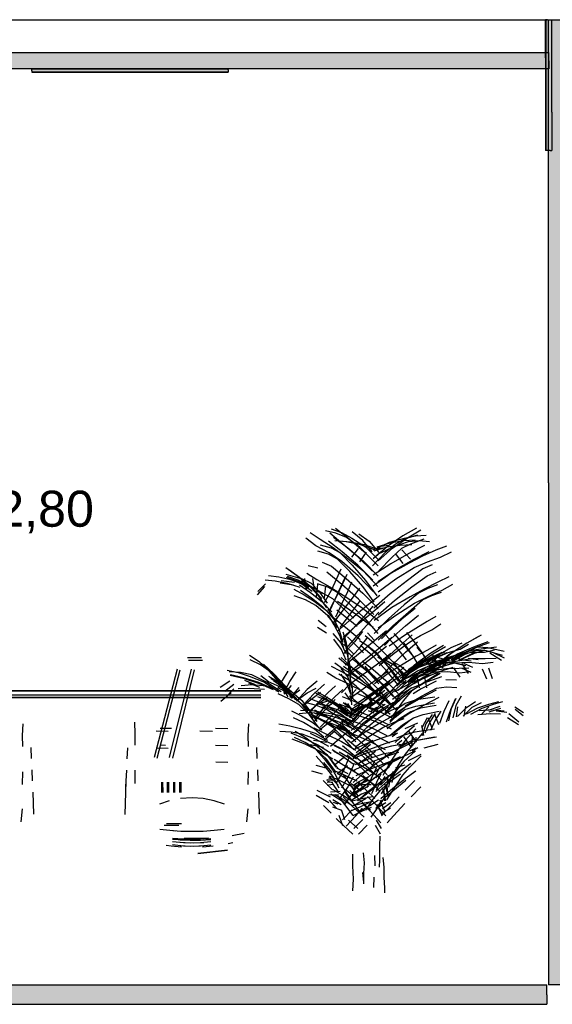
# Model space of a CAD drawing. Header units: millimetres. Extents: x -8297 to 34045, y -61360 to 6071.
# Tile 65 of 68: x 12962 to 14592, y -11360 to -8350. Entities that reach past the tile are written whole.
import ezdxf

# ---------------------------------------------------------------- set-up
doc = ezdxf.new("R2010")
doc.units = ezdxf.units.MM
for name, color, linetype in [('S-QUOTE', 40, 'Continuous'), ('S-TAGLIO-CS', 9, 'Continuous'), ('S-TAGLIO-MURO', 7, 'Continuous'), ('S-TAGLIO-PAV', 33, 'Continuous'), ('S-TAGLIO-SOFF', 8, 'Continuous'), ('S-VISTA', 8, 'Continuous'), ('S-VISTA-ARREDI', 9, 'Continuous')]:
    doc.layers.add(name, color=color, linetype=linetype)
doc.styles.add('VISIO', font='arial.ttf')

msp = doc.modelspace()

# ---------------------------------------------------------------- hatches: boundary and pattern name
at = {"layer": 'S-TAGLIO-CS'}
for points in [[(14570, -8500), (14580, -8500), (14580, -8476), (14580, -8450), (14570, -8450), (14570, -8350), (14576, -8350), (14590, -8350), (14590, -8634), (14590, -8750), (14586, -8750), (14570, -8750), (14570, -8500)], [(14570, -8500), (13600, -8500), (13400, -8500), (13000, -8500), (12246, -8500), (12126, -8500), (12078, -8500), (12008, -8500), (11700, -8500), (11592, -8500), (11500, -8500), (11286, -8500), (11214, -8500), (11100, -8500), (11036, -8500), (10028, -8500), (9986, -8500), (9824, -8500), (9824, -8466), (9824, -8450), (9986, -8450), (10028, -8450), (11036, -8450), (11214, -8450), (11286, -8450), (11592, -8450), (12008, -8450), (12078, -8450), (12126, -8450), (12246, -8450), (14570, -8450), (14570, -8466), (14570, -8500)], [(13400, -8500), (13600, -8500), (13600, -8504), (13600, -8510), (13200, -8510), (13000, -8510), (13000, -8506), (13000, -8500), (13400, -8500)]]:
    msp.add_hatch(color=9, dxfattribs=at).paths.add_polyline_path(points)
at = {"layer": 'S-TAGLIO-MURO'}
msp.add_hatch(color=7, dxfattribs=at).paths.add_polyline_path([(14796, -11300), (14580, -11300), (14580, -9766), (14580, -8350), (14796, -8350), (14800, -8350), (14828, -8350), (14864, -8350), (14866, -8350), (14928, -8350), (14964, -8350), (14964, -10194), (14964, -11300), (14928, -11300), (14864, -11300), (14796, -11300)])
at = {"layer": 'S-TAGLIO-PAV'}
msp.add_hatch(color=33, dxfattribs=at).paths.add_polyline_path([(9830, -11300), (9900, -11300), (10060, -11300), (10108, -11300), (11214, -11300), (11294, -11300), (11600, -11300), (12012, -11300), (12086, -11300), (12138, -11300), (12256, -11300), (12280, -11300), (12376, -11300), (14576, -11300), (14576, -11332), (14576, -11360), (12506, -11360), (12376, -11360), (12280, -11360), (12256, -11360), (12138, -11360), (12086, -11360), (12012, -11360), (11600, -11360), (11294, -11360), (11214, -11360), (11044, -11360), (10034, -11360), (9990, -11360), (9830, -11360), (9830, -11318), (9830, -11300)])

# ---------------------------------------------------------------- linework, layer by layer
at = {"layer": 'S-TAGLIO-CS'}
for p, q in [((14576.7, -8350), (14570.9, -8350)), ((14570.9, -8466.9), (14570.9, -8350)), ((14576.7, -8350), (14590.9, -8350)), ((14590.9, -8633.1), (14590.9, -8350)), ((12246.7, -8450), (14580.8, -8450)), ((14580.8, -8476), (14580.8, -8450)), ((14570.9, -8466.9), (14570.9, -8750)), ((14580.8, -8476), (14580.8, -8500)), ((14580.8, -8500), (12246.7, -8500)), ((13399.6, -8500), (13000, -8500)), ((13000, -8506.7), (13000, -8500)), ((13000, -8506.7), (13000, -8510)), ((13200.4, -8510), (13000, -8510)), ((13200.4, -8510), (13600, -8510)), ((13399.6, -8500), (13600, -8500)), ((13600, -8503.3), (13600, -8500)), ((13600, -8503.3), (13600, -8510)), ((14590.9, -8633.1), (14590.9, -8750)), ((14585, -8750), (14570.9, -8750)), ((14585, -8750), (14590.9, -8750))]:
    msp.add_line(p, q, dxfattribs=at)
at = {"layer": 'S-TAGLIO-MURO'}
for p, q in [((14579.8, -8350), (14796.6, -8350)), ((14579.8, -9766), (14579.8, -8350)), ((14579.8, -9766), (14579.8, -11300)), ((14796.6, -11300), (14579.8, -11300))]:
    msp.add_line(p, q, dxfattribs=at)
at = {"layer": 'S-TAGLIO-PAV'}
for p, q in [((12375.5, -11300), (14575, -11300)), ((14575, -11331.2), (14575, -11300)), ((14575, -11331.2), (14575, -11360)), ((12505.5, -11360), (14575, -11360))]:
    msp.add_line(p, q, dxfattribs=at)
at = {"layer": 'S-TAGLIO-SOFF'}
msp.add_line((12375.5, -8350), (14575, -8350), dxfattribs=at)
at = {"layer": 'S-VISTA'}
for p, q in [((14573, -8750), (14573, -8350)), ((13000, -8500), (13600, -8500)), ((13600, -8500), (13000, -8500)), ((13000, -8500), (13600, -8500)), ((13600, -8500), (13000, -8500)), ((13600, -8500), (13000, -8500)), ((13000, -8510), (13600, -8510)), ((13600, -8510), (13000, -8510)), ((13000, -8510), (13600, -8510)), ((13600, -8510), (13000, -8510)), ((13600, -8510), (13000, -8510))]:
    msp.add_line(p, q, dxfattribs=at)
at = {"layer": 'S-VISTA-ARREDI'}
for p, q in [((13851, -9918), (13882, -9938)), ((13930, -9920), (13898, -9913)), ((13951, -9953), (13911, -9920)), ((13915, -9906), (13947, -9918)), ((13923, -9932), (13966, -9965)), ((13929, -9904), (13969, -9936)), ((13962, -9933), (13930, -9920)), ((13947, -9918), (13979, -9935)), ((14003, -9963), (13962, -9933)), ((14012, -9942), (13980, -9916)), ((14000, -9922), (14032, -9944)), ((14135, -9928), (14088, -9960)), ((14176, -9904), (14135, -9928)), ((14180, -9926), (14139, -9938)), ((14173, -9929), (14139, -9936)), ((14149, -9934), (14190, -9910)), ((14206, -9927), (14173, -9929)), ((13868, -9958), (13838, -9935)), ((13909, -9980), (13868, -9958)), ((13882, -9938), (13922, -9964)), ((13882, -9955), (13915, -9965)), ((13949, -9977), (13907, -9944)), ((13961, -9946), (13927, -9943)), ((13941, -9943), (13975, -9946)), ((13997, -9992), (13951, -9953)), ((14002, -9954), (13961, -9946)), ((13969, -9936), (14015, -9976)), ((13975, -9946), (14016, -9954)), ((13979, -9935), (14020, -9961)), ((14043, -9969), (14002, -9954)), ((14042, -10002), (14003, -9963)), ((14041, -9977), (14012, -9942)), ((14016, -9954), (14057, -9969)), ((14020, -9961), (14059, -10000)), ((14032, -9944), (14061, -9979)), ((14093, -9948), (14044, -9972)), ((14088, -9960), (14044, -9998)), ((14086, -9963), (14046, -9975)), ((14056, -9961), (14096, -9949)), ((14056, -9985), (14105, -9961)), ((14060, -9960), (14091, -9956)), ((14112, -9953), (14081, -9979)), ((14126, -9957), (14086, -9963)), ((14139, -9936), (14093, -9948)), ((14096, -9949), (14137, -9942)), ((14103, -9966), (14149, -9934)), ((14105, -9961), (14152, -9945)), ((14139, -9938), (14112, -9953)), ((14162, -9955), (14126, -9957)), ((14132, -9966), (14159, -9952)), ((14137, -9942), (14172, -9940)), ((14152, -9945), (14185, -9942)), ((14201, -9957), (14153, -9982)), ((14159, -9952), (14200, -9937)), ((14185, -9942), (14216, -9945)), ((14268, -9959), (14236, -9972)), ((13907, -9984), (13875, -9975)), ((13935, -9999), (13907, -9984)), ((13948, -10006), (13909, -9980)), ((13915, -9965), (13942, -9979)), ((13922, -9964), (13961, -9993)), ((13942, -9979), (13980, -10018)), ((13997, -10018), (13949, -9977)), ((13961, -9993), (14012, -10034)), ((13966, -9965), (14014, -10005)), ((13998, -9967), (13978, -9993)), ((14042, -10036), (13997, -9992)), ((14003, -10007), (14023, -9978)), ((14015, -9976), (14059, -10020)), ((14071, -9966), (14040, -9970)), ((14081, -9979), (14042, -10020)), ((14059, -10004), (14103, -9966)), ((14153, -9982), (14098, -10013)), ((14101, -9994), (14132, -9966)), ((14136, -10012), (14112, -9982)), ((14132, -9971), (14158, -9999)), ((14195, -9990), (14154, -10011)), ((14167, -10000), (14215, -9976)), ((14236, -9972), (14195, -9990)), ((14210, -10007), (14250, -9993)), ((14250, -9993), (14283, -9977)), ((13875, -10027), (13845, -10020)), ((13888, -10008), (13916, -10021)), ((13916, -10021), (13961, -10058)), ((13972, -10037), (13935, -9999)), ((13998, -10050), (13948, -10006)), ((13980, -10018), (14020, -10064)), ((14043, -10063), (13997, -10018)), ((14014, -10005), (14059, -10051)), ((14098, -10013), (14044, -10048)), ((14061, -10035), (14101, -9994)), ((14154, -10011), (14099, -10042)), ((14113, -10031), (14167, -10000)), ((14169, -10025), (14210, -10007)), ((14224, -10017), (14196, -10029)), ((13755, -10054), (13724, -10050)), ((13777, -10025), (13809, -10048)), ((13777, -10045), (13827, -10059)), ((13781, -10051), (13816, -10063)), ((13819, -10055), (13786, -10032)), ((13809, -10048), (13845, -10077)), ((13841, -10042), (13872, -10061)), ((13948, -10077), (13902, -10039)), ((13945, -10030), (13932, -10059)), ((13951, -10074), (13964, -10045)), ((14012, -10083), (13972, -10037)), ((14045, -10099), (13998, -10050)), ((14012, -10034), (14058, -10083)), ((14099, -10042), (14044, -10082)), ((14058, -10067), (14113, -10031)), ((14113, -10059), (14169, -10025)), ((14196, -10029), (14149, -10064)), ((14162, -10084), (14209, -10050)), ((14209, -10050), (14237, -10038)), ((14275, -10053), (14242, -10070)), ((13690, -10108), (13712, -10083)), ((13715, -10075), (13691, -10098)), ((13713, -10062), (13744, -10065)), ((13744, -10065), (13781, -10073)), ((13792, -10062), (13755, -10054)), ((13759, -10072), (13799, -10078)), ((13803, -10071), (13762, -10065)), ((13827, -10072), (13779, -10055)), ((13781, -10073), (13820, -10085)), ((13826, -10076), (13791, -10061)), ((13831, -10074), (13792, -10062)), ((13816, -10063), (13847, -10085)), ((13854, -10085), (13819, -10055)), ((13819, -10078), (13852, -10101)), ((13856, -10085), (13825, -10065)), ((13857, -10098), (13826, -10076)), ((13827, -10059), (13854, -10073)), ((13855, -10085), (13827, -10072)), ((13834, -10058), (13839, -10092)), ((13845, -10077), (13878, -10112)), ((13854, -10073), (13878, -10097)), ((13864, -10092), (13859, -10058)), ((13874, -10077), (13870, -10114)), ((13872, -10061), (13911, -10084)), ((13873, -10074), (13904, -10084)), ((13895, -10117), (13899, -10081)), ((13932, -10059), (13915, -10095)), ((13934, -10110), (13951, -10074)), ((13957, -10056), (13944, -10085)), ((13999, -10121), (13948, -10077)), ((13961, -10058), (14012, -10103)), ((13966, -10098), (13979, -10068)), ((14047, -10131), (14012, -10083)), ((14020, -10064), (14055, -10111)), ((14059, -10099), (14113, -10059)), ((14149, -10064), (14096, -10105)), ((14242, -10070), (14200, -10091)), ((14241, -10078), (14211, -10089)), ((14255, -10094), (14288, -10076)), ((13801, -10091), (13833, -10108)), ((13837, -10124), (13802, -10111)), ((13855, -10118), (13822, -10095)), ((13833, -10108), (13863, -10128)), ((13852, -10101), (13887, -10129)), ((13887, -10119), (13854, -10085)), ((13878, -10112), (13855, -10085)), ((13895, -10106), (13856, -10085)), ((13893, -10105), (13862, -10095)), ((13878, -10097), (13903, -10134)), ((13902, -10148), (13878, -10112)), ((13920, -10120), (13893, -10105)), ((13915, -10095), (13894, -10133)), ((13904, -10084), (13932, -10099)), ((13911, -10084), (13952, -10109)), ((13913, -10149), (13934, -10110)), ((13944, -10085), (13927, -10122)), ((13932, -10099), (13973, -10137)), ((13949, -10134), (13966, -10098)), ((13952, -10109), (14006, -10145)), ((14002, -10088), (13983, -10114)), ((14012, -10103), (14059, -10150)), ((14064, -10110), (14025, -10142)), ((14096, -10105), (14046, -10149)), ((14109, -10126), (14162, -10084)), ((14183, -10103), (14139, -10139)), ((14200, -10091), (14157, -10114)), ((14170, -10134), (14212, -10113)), ((14211, -10089), (14183, -10103)), ((14195, -10124), (14223, -10110)), ((14212, -10113), (14255, -10094)), ((14223, -10110), (14253, -10100)), ((13868, -10141), (13837, -10124)), ((13890, -10146), (13855, -10118)), ((13863, -10128), (13901, -10156)), ((13905, -10172), (13868, -10141)), ((13887, -10129), (13917, -10160)), ((13927, -10122), (13908, -10163)), ((13961, -10158), (13920, -10120)), ((13930, -10175), (13949, -10134)), ((13990, -10167), (13935, -10129)), ((13983, -10114), (13955, -10150)), ((13973, -10137), (14018, -10181)), ((13975, -10166), (14004, -10127)), ((14025, -10142), (13980, -10180)), ((14046, -10168), (13999, -10121)), ((14043, -10143), (14015, -10175)), ((14042, -10161), (14080, -10129)), ((14059, -10169), (14109, -10126)), ((14139, -10139), (14091, -10182)), ((14157, -10114), (14101, -10147)), ((14113, -10170), (14170, -10134)), ((14152, -10161), (14195, -10124)), ((13920, -10178), (13890, -10146)), ((13901, -10156), (13931, -10192)), ((13905, -10151), (13923, -10181)), ((13935, -10208), (13905, -10172)), ((13925, -10200), (13907, -10170)), ((13955, -10150), (13923, -10193)), ((13933, -10154), (13973, -10186)), ((13943, -10208), (13975, -10166)), ((13983.5, -10180), (13961, -10158)), ((14044, -10208), (13990, -10167)), ((13997, -10198), (14042, -10161)), ((14006, -10145), (14060, -10187)), ((14032, -10193), (14061, -10161)), ((14101, -10147), (14047, -10187)), ((14059, -10209), (14113, -10170)), ((14104, -10203), (14152, -10161)), ((14172, -10150), (14133, -10182)), ((14143, -10203), (14183, -10170)), ((13876, -10186), (13900, -10205)), ((13959, -10208), (13919, -10177)), ((13923, -10181), (13940, -10216)), ((13943, -10235), (13925, -10200)), ((13980, -10180), (13935, -10219)), ((13952, -10238), (13997, -10198)), ((13973, -10186), (13995, -10204.5)), ((14015, -10175), (13980, -10214)), ((13998, -10231), (14032, -10193)), ((14018, -10181), (14058, -10226)), ((14091, -10182), (14047, -10226)), ((14059, -10247), (14104, -10203)), ((14133, -10182), (14089, -10222)), ((14099, -10242), (14143, -10203)), ((14209, -10190), (14174, -10211)), ((14236, -10174), (14209, -10190)), ((14223, -10215), (14251, -10197)), ((13901, -10225), (13874, -10208)), ((13920, -10226), (13945, -10255)), ((13940, -10216), (13951, -10253)), ((13980, -10214), (13943, -10254)), ((13951, -10221), (13960, -10251)), ((14004, -10246), (13959, -10208)), ((13961, -10272), (13998, -10231)), ((14011, -10220), (13987, -10252)), ((14019, -10233), (14045, -10254)), ((14047, -10247), (14026.5, -10224.5)), ((14085, -10218), (14048, -10249)), ((14089, -10222), (14069, -10243)), ((14113, -10265), (14083, -10232)), ((14140, -10233), (14093, -10265)), ((14107, -10226), (14137, -10260)), ((14163, -10230), (14126, -10263)), ((14174, -10211), (14140, -10233)), ((14146, -10223), (14166, -10248)), ((14155, -10253), (14189, -10233)), ((14189, -10233), (14223, -10215)), ((14374, -10232), (14330, -10256)), ((13947, -10275), (13924, -10244)), ((13954, -10272), (13943, -10235)), ((13945, -10255), (13960, -10288)), ((13985, -10290), (13953, -10259)), ((13962, -10271), (13954, -10240)), ((13987, -10252), (13954, -10288)), ((13960, -10251), (13966, -10287)), ((13965, -10237), (13997, -10268)), ((14001, -10272), (14028, -10238)), ((14028, -10265), (14002, -10249)), ((14048, -10249), (14004, -10286)), ((14042, -10295), (14005, -10263)), ((14018, -10258), (14054, -10290)), ((14045, -10254), (14071, -10279)), ((14064, -10269), (14101, -10238)), ((14079, -10263), (14099, -10242)), ((14126, -10263), (14085, -10301)), ((14108, -10287), (14155, -10253)), ((14137, -10260), (14170, -10302)), ((14167, -10297), (14139, -10256)), ((14143, -10284), (14179, -10252)), ((14166, -10248), (14193, -10285)), ((14237, -10262), (14210, -10277)), ((14259, -10263), (14220, -10287)), ((14275, -10291), (14324, -10259)), ((14315, -10256), (14281, -10270)), ((14330, -10256), (14282, -10288)), ((14310, -10274), (14336, -10259)), ((14324, -10259), (14367, -10235)), ((14352, -10267), (14396, -10251)), ((14399, -10255), (14356, -10270)), ((13666, -10293), (13695, -10312)), ((13961, -10308), (13947, -10275)), ((14004, -10286), (13958, -10323)), ((13959, -10277), (13992, -10308)), ((13968, -10307), (13962, -10271)), ((13964, -10289), (13970, -10322)), ((13966, -10287), (13966, -10323)), ((13967, -10308), (14001, -10272)), ((13997, -10268), (14014, -10286)), ((14051, -10293), (14010, -10324)), ((14020, -10305), (14064, -10269)), ((14055, -10287), (14028, -10265)), ((14085, -10266), (14051, -10293)), ((14054, -10290), (14094, -10331)), ((14089, -10326), (14055, -10287)), ((14062, -10324), (14108, -10287)), ((14064, -10314), (14098, -10287)), ((14071, -10279), (14106, -10315)), ((14102, -10322), (14143, -10284)), ((14146, -10307), (14113, -10265)), ((14210, -10277), (14175, -10296)), ((14220, -10287), (14176, -10318)), ((14199, -10293), (14177, -10269)), ((14182, -10320), (14226, -10289)), ((14193, -10285), (14221, -10333)), ((14219, -10327), (14199, -10293)), ((14248, -10290), (14206, -10319)), ((14254, -10285), (14219, -10301)), ((14224, -10302), (14251, -10286)), ((14225, -10293), (14246, -10327)), ((14226, -10289), (14265, -10266)), ((14228, -10297), (14263, -10282)), ((14229, -10329), (14275, -10291)), ((14269, -10286), (14234, -10301)), ((14282, -10288), (14236, -10326)), ((14239, -10300), (14273, -10285)), ((14281, -10270), (14248, -10290)), ((14253, -10312), (14305, -10290)), ((14254, -10318), (14302, -10289)), ((14312, -10288), (14259, -10305)), ((14273, -10285), (14310, -10274)), ((14324, -10291), (14278, -10317)), ((14306, -10293), (14282, -10307)), ((14283, -10309), (14328, -10282)), ((14302, -10289), (14352, -10267)), ((14305, -10290), (14345, -10284)), ((14346, -10289), (14305, -10309)), ((14356, -10270), (14306, -10293)), ((14351, -10277), (14312, -10288)), ((14312, -10306), (14354, -10287)), ((14359, -10278), (14324, -10291)), ((14328, -10282), (14364, -10267)), ((14345, -10284), (14384, -10284)), ((14377, -10282), (14346, -10289)), ((14390, -10272), (14351, -10277)), ((14354, -10287), (14386, -10276)), ((14391, -10279), (14359, -10278)), ((14364, -10267), (14395, -10269)), ((14384, -10284), (14415, -10276)), ((14421, -10268), (14390, -10272)), ((14440, -10294), (14391, -10279)), ((14395, -10269), (14445, -10280)), ((14436, -10309), (14401, -10287)), ((14409, -10283), (14445, -10301)), ((13519, -10301), (13476, -10301)), ((13522, -10309), (13479, -10309)), ((13699, -10322), (13668, -10307)), ((13695, -10312), (13721, -10335)), ((13697, -10315), (13729, -10345)), ((13727, -10342), (13699, -10322)), ((13740, -10350), (13708, -10320)), ((13952, -10335), (13927, -10317)), ((13962, -10322), (13939, -10302)), ((13980, -10330), (13946, -10300)), ((13991, -10339), (13962, -10322)), ((14010, -10324), (13966, -10355)), ((13969, -10343), (13968, -10307)), ((13970, -10322), (13969, -10357)), ((13976, -10341), (13970, -10309)), ((13974, -10343), (14020, -10305)), ((13979, -10303), (14008, -10324)), ((13992, -10308), (14029, -10344)), ((14029, -10345), (13995, -10318)), ((14008, -10324), (14038, -10349)), ((14010, -10310), (14044, -10336)), ((14023, -10344), (14064, -10314)), ((14082, -10336), (14042, -10295)), ((14094, -10323), (14058, -10299)), ((14063, -10362), (14102, -10322)), ((14085, -10301), (14066, -10320.5)), ((14074, -10303), (14110, -10323)), ((14109, -10324), (14082, -10309)), ((14141, -10317), (14094, -10346)), ((14129, -10356), (14094, -10323)), ((14102, -10311), (14129, -10326)), ((14106, -10315), (14139, -10362)), ((14135, -10347), (14109, -10324)), ((14110, -10323), (14145, -10356)), ((14176, -10318), (14135, -10355)), ((14179, -10322), (14140, -10350)), ((14175, -10296), (14141, -10317)), ((14141, -10358), (14182, -10320)), ((14176, -10320), (14144, -10346)), ((14149, -10346), (14187, -10318)), ((14179, -10319), (14151, -10338)), ((14154, -10338), (14189, -10319)), ((14200, -10320), (14156, -10348)), ((14159, -10338), (14190, -10312)), ((14181.5, -10321), (14167, -10297)), ((14168, -10335), (14196, -10316)), ((14219, -10317), (14172, -10334)), ((14234, -10301), (14178, -10331)), ((14219, -10301), (14179, -10322)), ((14179, -10341), (14226, -10320)), ((14181, -10351), (14234, -10319)), ((14187, -10318), (14228, -10297)), ((14189, -10319), (14224, -10302)), ((14190, -10312), (14216, -10297)), ((14234, -10301), (14200, -10320)), ((14204, -10342), (14253, -10312)), ((14204, -10330), (14238, -10315)), ((14259, -10305), (14210, -10335)), ((14240, -10338), (14216, -10316)), ((14219, -10316.5), (14239, -10300)), ((14254, -10307), (14219, -10317)), ((14247, -10322), (14220, -10334)), ((14222, -10345), (14267, -10319)), ((14264, -10323), (14225, -10308)), ((14226, -10320), (14261, -10314)), ((14272, -10306), (14227, -10331)), ((14233, -10312), (14258, -10331)), ((14238, -10315), (14274, -10304)), ((14238, -10331), (14294, -10316)), ((14240, -10299), (14279, -10310)), ((14303, -10311), (14247, -10322)), ((14294, -10315), (14249, -10330)), ((14289, -10302), (14254, -10307)), ((14261, -10314), (14295, -10314)), ((14294, -10316), (14336, -10314)), ((14296, -10317), (14327, -10324)), ((14332, -10310), (14300, -10303)), ((14345, -10304), (14303, -10311)), ((14313, -10306), (14344, -10310)), ((14336, -10349), (14316, -10318)), ((14349, -10330), (14321, -10318)), ((14365, -10307), (14335, -10303)), ((14336, -10314), (14378, -10318)), ((14387, -10304), (14345, -10304)), ((14378, -10318), (14411, -10314)), ((14420, -10303), (14387, -10304)), ((13444, -10335), (13374, -10605)), ((13383, -10608), (13453, -10338)), ((13421, -10605), (13488, -10335)), ((13496, -10338), (13430, -10608)), ((13597, -10339), (13631, -10346)), ((13638, -10346), (13603, -10344)), ((13606, -10354), (13646, -10363)), ((13647, -10362), (13607, -10353)), ((13631, -10346), (13665, -10357)), ((13673, -10353), (13638, -10346)), ((13718, -10375), (13673, -10353)), ((13721, -10335), (13754, -10368)), ((13758, -10378), (13727, -10342)), ((13729, -10345), (13764, -10382)), ((13776, -10387), (13740, -10350)), ((13783, -10342), (13765, -10370)), ((13789, -10373), (13808, -10344)), ((13930, -10363), (13902, -10346)), ((13915, -10326), (13943, -10341)), ((13967, -10368), (13939, -10351)), ((13943, -10341), (13978, -10359)), ((13945, -10333), (13966, -10360)), ((13964, -10381), (13946, -10351)), ((13979, -10351), (13952, -10335)), ((13953, -10326), (13979, -10345)), ((13975, -10376), (13976, -10341)), ((13979, -10376), (14023, -10344)), ((13979, -10345), (14003, -10364)), ((14009, -10371), (13979, -10351)), ((14016, -10366), (13980, -10330)), ((14021, -10360), (13991, -10339)), ((14049, -10363), (14019, -10326)), ((14029, -10344), (14061, -10380)), ((14068, -10379), (14029, -10345)), ((14038, -10349), (14078, -10385)), ((14044, -10336), (14083, -10370)), ((14094, -10346), (14048, -10380)), ((14090, -10342), (14055, -10367)), ((14119, -10382), (14082, -10336)), ((14122, -10373), (14089, -10326)), ((14094, -10331), (14131, -10377)), ((14107, -10369), (14154, -10338)), ((14138, -10329), (14110, -10356)), ((14156, -10348), (14116, -10387)), ((14121, -10378), (14150, -10351)), ((14175, -10350), (14123, -10374)), ((14172, -10334), (14126, -10364)), ((14129, -10326), (14155, -10349)), ((14132, -10371), (14179, -10341)), ((14136, -10378), (14134, -10347)), ((14198, -10351), (14150, -10378)), ((14152, -10373), (14181, -10351)), ((14160, -10362), (14204, -10330)), ((14164, -10373), (14181.5, -10353)), ((14172, -10377), (14222, -10345)), ((14229, -10340), (14175, -10350)), ((14227, -10331), (14177, -10363)), ((14179, -10359), (14233, -10344)), ((14234, -10331), (14183, -10360)), ((14184, -10355), (14238, -10331)), ((14193, -10366), (14243, -10344)), ((14194, -10379), (14244, -10348)), ((14249, -10330), (14198, -10351)), ((14243, -10335), (14199, -10360)), ((14249, -10344), (14206, -10359)), ((14206, -10373), (14249, -10348)), ((14268, -10334), (14229, -10340)), ((14233, -10344), (14271, -10343)), ((14243, -10344), (14289, -10329)), ((14307, -10333), (14268, -10334)), ((14271, -10343), (14309, -10347)), ((14290, -10331), (14309, -10360)), ((14337, -10332), (14307, -10333)), ((14309, -10347), (14340, -10343)), ((14315, -10332), (14343, -10345)), ((14377, -10334), (14391, -10365)), ((14409, -10365), (14398, -10332)), ((13605, -10372), (13576, -10392)), ((13590, -10403), (13618, -10381)), ((13640, -10385), (13673, -10382)), ((13646, -10363), (13693, -10378)), ((13694, -10376), (13647, -10362)), ((13684, -10383), (13651, -10370)), ((13663, -10377), (13696, -10390)), ((13665, -10357), (13711, -10375)), ((13673, -10382), (13719, -10386)), ((13693, -10378), (13738, -10398)), ((13739, -10397), (13694, -10376)), ((13724, -10374), (13700, -10356)), ((13711, -10375), (13755, -10405)), ((13762, -10405), (13718, -10375)), ((13724, -10357), (13757, -10376)), ((13758, -10389), (13724, -10374)), ((13731, -10363), (13765, -10387)), ((13772, -10395), (13739, -10371)), ((13765, -10370), (13747, -10404)), ((13754, -10368), (13780, -10410)), ((13757, -10376), (13787, -10398)), ((13784, -10420), (13758, -10378)), ((13764, -10382), (13796, -10425)), ((13771, -10407), (13789, -10373)), ((13873, -10372), (13842, -10398)), ((13863, -10410), (13895, -10381)), ((13965, -10379), (13930, -10363)), ((13971, -10382), (13947, -10408)), ((13976, -10412), (13964, -10381)), ((14001, -10398), (13965, -10379)), ((13966, -10360), (13978, -10392)), ((13992, -10387), (13967, -10368)), ((13977, -10413), (13970, -10380)), ((13973, -10361), (13980, -10393)), ((13978, -10359), (14014, -10382)), ((14003, -10364), (14034, -10391)), ((14055, -10407), (14009, -10371)), ((14055, -10367), (14014, -10396)), ((14014, -10382), (14062, -10414)), ((14049, -10403), (14016, -10366)), ((14061, -10399), (14021, -10360)), ((14093, -10378), (14058, -10403)), ((14062, -10403), (14107, -10369)), ((14105, -10419), (14068, -10379)), ((14069, -10388), (14104, -10363)), ((14110, -10356), (14079, -10388)), ((14083, -10370), (14120, -10410)), ((14091, -10410), (14121, -10378)), ((14157, -10379), (14109, -10405)), ((14145, -10369), (14115, -10396)), ((14120, -10401), (14160, -10362)), ((14126, -10383), (14179, -10359)), ((14154, -10382), (14127, -10412)), ((14199, -10360), (14150, -10391)), ((14183, -10360), (14154, -10382)), ((14177, -10363), (14154.5, -10382)), ((14156, -10404), (14206, -10373)), ((14206, -10359), (14157, -10379)), ((14162, -10393), (14211, -10373)), ((14164, -10400), (14194, -10379)), ((14169, -10379.5), (14193, -10366)), ((14178, -10362), (14185, -10393)), ((14237, -10372), (14191, -10396)), ((14208, -10393), (14202, -10360)), ((14211, -10373), (14254, -10358)), ((14299, -10369), (14266, -10368)), ((11000, -10402), (13700, -10402)), ((13700, -10402), (11000, -10402)), ((11000, -10414), (13700, -10414)), ((13609, -10408), (13578, -10434)), ((13589, -10425), (13618, -10396)), ((13665, -10395), (13631, -10396)), ((13711, -10398), (13665, -10395)), ((13752, -10391), (13782, -10408)), ((13786, -10426), (13753, -10411)), ((13791, -10409), (13758, -10389)), ((13765, -10387), (13802, -10418)), ((13793, -10385), (13771, -10412)), ((13809, -10426), (13772, -10395)), ((13807, -10429), (13776, -10387)), ((13782, -10408), (13810, -10429)), ((13787, -10398), (13826, -10431)), ((13820, -10400), (13789, -10422)), ((13827, -10444), (13791, -10409)), ((13795, -10418), (13817, -10391)), ((13842, -10398), (13809, -10433)), ((13811, -10430), (13842, -10408)), ((13830, -10446), (13863, -10410)), ((13842, -10408), (13870, -10394)), ((13883, -10407), (13857, -10426)), ((13899, -10426), (13865, -10407)), ((13874, -10405), (13907, -10424)), ((13905, -10408), (13876, -10437)), ((13929, -10386), (13905, -10408)), ((13927, -10420), (13951, -10398)), ((13957, -10408), (13976, -10433)), ((14014, -10396), (13971, -10426)), ((13979, -10445), (13977, -10413)), ((13979, -10412), (13992, -10398)), ((13980, -10393), (13981, -10426)), ((14022, -10415), (13992, -10387)), ((13996, -10410), (14049, -10432)), ((14049, -10433), (14001, -10398)), ((14058, -10403), (14018, -10432)), ((14028, -10417), (14069, -10388)), ((14034, -10391), (14060, -10421)), ((14059, -10398), (14034, -10418)), ((14080, -10401), (14046, -10427)), ((14046, -10424), (14071, -10407)), ((14079, -10388), (14051, -10421)), ((14054, -10431), (14088, -10405)), ((14079, -10427.5), (14055, -10407)), ((14100, -10445), (14061, -10399)), ((14062, -10414), (14109, -10455)), ((14063, -10443), (14091, -10410)), ((14072, -10423), (14106, -10398)), ((14078, -10385), (14117, -10430)), ((14115, -10396), (14081, -10428)), ((14127, -10412), (14096, -10454)), ((14150, -10391), (14103, -10428)), ((14109, -10441), (14156, -10404)), ((14114, -10420), (14162, -10393)), ((14131, -10418), (14161, -10391)), ((14137, -10432), (14164, -10400)), ((14191, -10396), (14166, -10411)), ((14192, -10418), (14238, -10394)), ((14237, -10400), (14192, -10423)), ((14238, -10394), (14268, -10389)), ((14268, -10389), (14300, -10391)), ((11000, -10422), (13700, -10422)), ((11000, -10422), (13700, -10422)), ((13700, -10422), (11000, -10422)), ((13816, -10443), (13786, -10426)), ((13802, -10418), (13835, -10454)), ((13843, -10462), (13809, -10426)), ((13810, -10429), (13845, -10458)), ((13849, -10475), (13816, -10443)), ((13826, -10431), (13857, -10472)), ((13859, -10486), (13827, -10444)), ((13857, -10426), (13828, -10450)), ((13871, -10447), (13840, -10438)), ((13876, -10437), (13846, -10471)), ((13847, -10424), (13877, -10435)), ((13849, -10463), (13878, -10439)), ((13902, -10434), (13870, -10443)), ((13873, -10440), (13903, -10449)), ((13904, -10432), (13875, -10420)), ((13877, -10435), (13907, -10451)), ((13878, -10439), (13905, -10420)), ((13886, -10423), (13915, -10435)), ((13886, -10453), (13917, -10442)), ((13898, -10449), (13927, -10420)), ((13936, -10451), (13899, -10426)), ((13928, -10428), (13901, -10456)), ((13937, -10450), (13904, -10432)), ((13907, -10424), (13945, -10449)), ((13915, -10435), (13948, -10453)), ((13987, -10460), (13940, -10442)), ((13949, -10419), (13995, -10437)), ((13952, -10437), (13978, -10457)), ((13987, -10464), (13957, -10439)), ((13975, -10454), (13966.5, -10440.5)), ((13971, -10417), (14001, -10441)), ((14018, -10432), (13975, -10461)), ((13985, -10447), (14028, -10417)), ((14022, -10443), (13993, -10456)), ((13995, -10437), (14049, -10458)), ((14034, -10418), (14001, -10447)), ((14041, -10438), (14005, -10453)), ((14046, -10427), (14009, -10460)), ((14009, -10454), (14038, -10442)), ((14014, -10456), (14046, -10424)), ((14017, -10464), (14054, -10431)), ((14017, -10453), (14053, -10434)), ((14047, -10444), (14022, -10415)), ((14032, -10452), (14072, -10423)), ((14081, -10443), (14048, -10464)), ((14081, -10428), (14049, -10461)), ((14049, -10432), (14077, -10445)), ((14096, -10474), (14049, -10433)), ((14106, -10437), (14077, -10454)), ((14113, -10441), (14080, -10471)), ((14097, -10450), (14131, -10418)), ((14107, -10474), (14137, -10432)), ((14142, -10440), (14112, -10461)), ((14142, -10415), (14113, -10441)), ((14128, -10463), (14157, -10438)), ((14142, -10448), (14192, -10418)), ((14192, -10423), (14142, -10452)), ((14175, -10429), (14142, -10440)), ((14150, -10473), (14201, -10444)), ((14174, -10449), (14231, -10438)), ((14233, -10421), (14175, -10429)), ((14201, -10444), (14246, -10421)), ((14261, -10464), (14276, -10431)), ((14295, -10427), (14280, -10460)), ((14284, -10456), (14298, -10424)), ((14313, -10418), (14297, -10447)), ((14329, -10453), (14357, -10434)), ((14374, -10438), (14346, -10453)), ((14364, -10454), (14398, -10442)), ((14411, -10443), (14376, -10456)), ((14398, -10442), (14428, -10434)), ((14440, -10435), (14411, -10443)), ((13794, -10463), (13825, -10478)), ((13849, -10469), (13817, -10472)), ((13822, -10461), (13856, -10462)), ((13845, -10458), (13872, -10495)), ((13883, -10471), (13849, -10469)), ((13897, -10498), (13853, -10474)), ((13856, -10462), (13890, -10467)), ((13894, -10493), (13856, -10474)), ((13901, -10456), (13864, -10494)), ((13864, -10460), (13908, -10483)), ((13864, -10470), (13902, -10482)), ((13865, -10463), (13903, -10483)), ((13868, -10483), (13898, -10449)), ((13901, -10459), (13871, -10447)), ((13882, -10513), (13920, -10474)), ((13930, -10483), (13883, -10471)), ((13890, -10467), (13936, -10475)), ((13934, -10468), (13893, -10451)), ((13941, -10484), (13901, -10459)), ((13903, -10449), (13943, -10462)), ((13907, -10451), (13947, -10473)), ((13920, -10474), (13948, -10445)), ((13974, -10492), (13934, -10468)), ((13971, -10481), (13936, -10451)), ((13968, -10472), (13937, -10450)), ((13965, -10479), (13937, -10460)), ((13965, -10465), (13941, -10445)), ((13942, -10464), (13972, -10470)), ((13943, -10462), (13983, -10486)), ((13945, -10449), (13980, -10479)), ((13947, -10473), (13984, -10505)), ((13948, -10453), (13979, -10475)), ((13956, -10451), (13980, -10472)), ((13993, -10456), (13965, -10474)), ((14001, -10447), (13971, -10484)), ((14005, -10453), (13971, -10479)), ((13972, -10470), (14005, -10479)), ((13979.5, -10468.5), (13975, -10454)), ((14009, -10460), (13975, -10497)), ((13978, -10457), (13990.5, -10468)), ((13981, -10472), (14009, -10454)), ((13982, -10480), (14017, -10453)), ((13982, -10501), (14017, -10464)), ((13984, -10493), (14014, -10456)), ((14041, -10482), (13987, -10460)), ((14034, -10456), (14007.5, -10445)), ((14048, -10464), (14011, -10491)), ((14049, -10474), (14011, -10503)), ((14022, -10498), (14058, -10471)), ((14029, -10461.5), (14046, -10469)), ((14062, -10469), (14034, -10456)), ((14055, -10453), (14037.5, -10464)), ((14077, -10454), (14049, -10474)), ((14049, -10458), (14102, -10484)), ((14058, -10471), (14091, -10450)), ((14062, -10483), (14090, -10466)), ((14081, -10466.5), (14097, -10450)), ((14090, -10466), (14119, -10452)), ((14142, -10452), (14092, -10485)), ((14095, -10493), (14128, -10463)), ((14129, -10468), (14096, -10483)), ((14101, -10506), (14150, -10473)), ((14111, -10482), (14141, -10459)), ((14159, -10466), (14126, -10486)), ((14141, -10459), (14174, -10449)), ((14189, -10455), (14159, -10466)), ((14167, -10484), (14197, -10474)), ((14237, -10447), (14189, -10455)), ((14197, -10474), (14246, -10464)), ((14224, -10474), (14205, -10503)), ((14217, -10498), (14235, -10471)), ((14232, -10473), (14244, -10505)), ((14251, -10464), (14234, -10491)), ((14248, -10501), (14261, -10464)), ((14280, -10460), (14267, -10497)), ((14275, -10493), (14284, -10456)), ((14297, -10447), (14288, -10484)), ((14299, -10481), (14303, -10451)), ((14302, -10480), (14329, -10453)), ((14346, -10453), (14319, -10479)), ((14326, -10449), (14321, -10479)), ((14329, -10472), (14364, -10454)), ((14376, -10456), (14342, -10474)), ((14364, -10474), (14403, -10471)), ((14408, -10460), (14368, -10463)), ((14398, -10451), (14376, -10472)), ((14397, -10461), (14432, -10449)), ((14433, -10456), (14398, -10467)), ((14403, -10471), (14433, -10472)), ((14445, -10464), (14413, -10461)), ((14420, -10463), (14453, -10467)), ((14490, -10497), (14459, -10472)), ((14477, -10451), (14504, -10468)), ((14503, -10478), (14478, -10459)), ((12972, -10503), (12970, -10538)), ((13316, -10533), (13315, -10497)), ((13316, -10533), (13315, -10497)), ((13316, -10533), (13315, -10497)), ((13316, -10533), (13315, -10497)), ((13662, -10503), (13660, -10538)), ((13755, -10503), (13789, -10509)), ((13831, -10499), (13800, -10484)), ((13825, -10478), (13859, -10498)), ((13864, -10519), (13831, -10499)), ((13876, -10512), (13849, -10475)), ((13894, -10493), (13856, -10481)), ((13859, -10498), (13887, -10521)), ((13915, -10493), (13880, -10522)), ((13938, -10519), (13894, -10493)), ((13937, -10510), (13894, -10493)), ((13923, -10515), (13897, -10498)), ((13902, -10482), (13944, -10498)), ((13903, -10483), (13946, -10508)), ((13908, -10483), (13934, -10500)), ((13931, -10479.5), (13915, -10493)), ((13976, -10502), (13930, -10483)), ((13933, -10512), (13964, -10485)), ((13934, -10500), (13961, -10525)), ((13936, -10475), (13982, -10494)), ((13978, -10516), (13941, -10484)), ((13944, -10498), (13987, -10520)), ((13945, -10493), (13990, -10511)), ((13967, -10523), (13945, -10501)), ((13950, -10487), (13980, -10508)), ((13992, -10498), (13961, -10491)), ((14011, -10503), (13975, -10539)), ((14011, -10491), (13977, -10523)), ((13987, -10530), (14022, -10498)), ((14039, -10515), (13992, -10498)), ((14005, -10479), (14050, -10494)), ((14064, -10501), (14020, -10527)), ((14024, -10514), (14062, -10483)), ((14094, -10507), (14041, -10482)), ((14050, -10494), (14099, -10518)), ((14096, -10483), (14064, -10501)), ((14073, -10514), (14106, -10498)), ((14126, -10486), (14087, -10518)), ((14094.5, -10498.5), (14111, -10482)), ((14106, -10498), (14139, -10486)), ((14154, -10494), (14108, -10531)), ((14134, -10506), (14167, -10484)), ((14179, -10501), (14141, -10518)), ((14194, -10514), (14210, -10483)), ((14205, -10503), (14194, -10539)), ((14203, -10530), (14217, -10498)), ((14224, -10516), (14212, -10484)), ((14234, -10491), (14219, -10523)), ((14455, -10483), (14488, -10505)), ((13316, -10568), (13316, -10533)), ((13316, -10568), (13316, -10533)), ((13316, -10568), (13316, -10533)), ((13316, -10568), (13316, -10533)), ((13380, -10524), (13417, -10525)), ((13427, -10517), (13392, -10517)), ((13514, -10524), (13552, -10525)), ((13599, -10518), (13562, -10517)), ((13793, -10528), (13758, -10526)), ((13789, -10509), (13822, -10517)), ((13792, -10530), (13832, -10546)), ((13827, -10534), (13793, -10528)), ((13805, -10525), (13836, -10543)), ((13822, -10517), (13866, -10531)), ((13870, -10550), (13827, -10534)), ((13891, -10551), (13852, -10532)), ((13862, -10515), (13901, -10534)), ((13893, -10543), (13864, -10519)), ((13866, -10531), (13904, -10553)), ((13929, -10523), (13895, -10553)), ((13897, -10542), (13933, -10512)), ((13901, -10534), (13947, -10557)), ((13949, -10541), (13923, -10515)), ((13926, -10526), (13944.5, -10542)), ((13963, -10526), (13934, -10509)), ((13978, -10532), (13934, -10514)), ((13979, -10531), (13937, -10510)), ((13980, -10548), (13938, -10519)), ((13946, -10508), (13988, -10538)), ((13947, -10542), (13971, -10522)), ((13961, -10525), (13991, -10558)), ((13993, -10546), (13963, -10526)), ((14030, -10555), (13978, -10532)), ((14020, -10527), (13979, -10559)), ((13980, -10508), (14010, -10531)), ((13989, -10551), (14024, -10514)), ((13990, -10511), (14042, -10534)), ((14010, -10531), (14051, -10565)), ((14030, -10542), (14073, -10514)), ((14087, -10539), (14039, -10515)), ((14042, -10534), (14094, -10561)), ((14118, -10531), (14076, -10544)), ((14095, -10538), (14134, -10506)), ((14116, -10532), (14101.5, -10542.5)), ((14124, -10547), (14170, -10508)), ((14171, -10528), (14135, -10538)), ((14174, -10518), (14142, -10554)), ((14152, -10525), (14175, -10558)), ((14163, -10570), (14195, -10532)), ((14231, -10519), (14171, -10528)), ((14192, -10508), (14198, -10538)), ((12970, -10538), (12971, -10572)), ((13660, -10538), (13661, -10572)), ((13836, -10565), (13796, -10549)), ((13836, -10560), (13803, -10544)), ((13832, -10546), (13875, -10567)), ((13836, -10543), (13865, -10565)), ((13867, -10579), (13836, -10560)), ((13880, -10586), (13836, -10565)), ((13861, -10553), (13901, -10559)), ((13865, -10565), (13902, -10596)), ((13908, -10572), (13870, -10550)), ((13937, -10574), (13891, -10551)), ((13913, -10571), (13947, -10542)), ((13947, -10557), (13991, -10583)), ((13979, -10575), (13949, -10541)), ((13965, -10550), (14002, -10581)), ((14028, -10562), (13982, -10582)), ((13989, -10574), (14030, -10542)), ((13992, -10590), (14027, -10565)), ((14034, -10583), (13993, -10546)), ((14027, -10565), (14043, -10552.5)), ((14076, -10544), (14028, -10562)), ((14082, -10582), (14030, -10555)), ((14034, -10580), (14081, -10563)), ((14051, -10565), (14092, -10608)), ((14081, -10563), (14123, -10549)), ((14111, -10560), (14124, -10547)), ((14135, -10538), (14115.5, -10546.5)), ((14117.5, -10564.5), (14132, -10553)), ((14142, -10554), (14122, -10580)), ((14122, -10571), (14141, -10562)), ((14161, -10561), (14126, -10578)), ((14168, -10550), (14132, -10571)), ((14161, -10575), (14138, -10541)), ((14141, -10562), (14178, -10553)), ((14162, -10574), (14164, -10542)), ((14174.5, -10543), (14174, -10559)), ((14178, -10553), (14238, -10542)), ((14231, -10543), (14189, -10552)), ((14200, -10576), (14243, -10565)), ((12997, -10575), (12998, -10609)), ((12997, -10575), (12998, -10609)), ((12997, -10575), (12998, -10609)), ((12997, -10575), (12998, -10609)), ((13291, -10610), (13293, -10576)), ((13291, -10610), (13293, -10576)), ((13291, -10610), (13293, -10576)), ((13291, -10610), (13293, -10576)), ((13380, -10576), (13417, -10577)), ((13409, -10568.5), (13392, -10568)), ((13599, -10570), (13562, -10569)), ((13599, -10570), (13562, -10569)), ((13599, -10570), (13562, -10569)), ((13599, -10570), (13562, -10569)), ((13687, -10575), (13688, -10609)), ((13687, -10575), (13688, -10609)), ((13687, -10575), (13688, -10609)), ((13687, -10575), (13688, -10609)), ((13892, -10575), (13851, -10567)), ((13902, -10612), (13867, -10579)), ((13869, -10582), (13894, -10610)), ((13875, -10567), (13915, -10592)), ((13920, -10611), (13880, -10586)), ((13947, -10600), (13918, -10582)), ((13958, -10605), (13924, -10587)), ((13925, -10569), (13960, -10586)), ((13927, -10568), (13956, -10584)), ((13981, -10600), (13937, -10574)), ((13940, -10588), (13977, -10610)), ((13988, -10601), (13950, -10570)), ((13956, -10584), (13993, -10610)), ((14020, -10579), (13982, -10606)), ((14026, -10591), (13982, -10610)), ((13987, -10601), (14034, -10580)), ((14002, -10581), (14045, -10618)), ((14036, -10566), (14020, -10579)), ((14041, -10604), (14021.5, -10582.5)), ((14069, -10579), (14026, -10591)), ((14076, -10626), (14034, -10583)), ((14034, -10599), (14051, -10586)), ((14035, -10608), (14078, -10593)), ((14100, -10571), (14069, -10579)), ((14078, -10593), (14108, -10588)), ((14126, -10578), (14079, -10602)), ((14121, -10590), (14079, -10604)), ((14115, -10585), (14086, -10601)), ((14130, -10566), (14100, -10571)), ((14122, -10580), (14100, -10614)), ((14120, -10631), (14143, -10595)), ((14136, -10602), (14172, -10585)), ((14173, -10585), (14138, -10618)), ((14143, -10595), (14163, -10570)), ((14152, -10615), (14191, -10595)), ((14174, -10577), (14155, -10586)), ((14163, -10585.5), (14181, -10575)), ((13599, -10621), (13563, -10620)), ((13894, -10629), (13870, -10601)), ((13918, -10651), (13893, -10621)), ((13894, -10610), (13920, -10644)), ((13902, -10596), (13930, -10635)), ((13931, -10651), (13902, -10612)), ((13912, -10610), (13936, -10639)), ((13953, -10607), (13925, -10630)), ((13962, -10635), (13925, -10612)), ((13983, -10626), (13947, -10600)), ((13968, -10609), (13955, -10641)), ((13986, -10617), (13964.5, -10598)), ((13972, -10655), (13987, -10623)), ((13977, -10610), (14020, -10638)), ((14031, -10623), (13984, -10645)), ((14031, -10658), (13986, -10617)), ((14031, -10639), (13988, -10601)), ((13990, -10627), (14035, -10608)), ((13996, -10626), (14034, -10599)), ((14006, -10596), (14051, -10637)), ((14058, -10621), (14020, -10648)), ((14079, -10604), (14031, -10623)), ((14048, -10617), (14036, -10641)), ((14039, -10639), (14087, -10621)), ((14045, -10618), (14087, -10658)), ((14086, -10601), (14058, -10621)), ((14071, -10632), (14099, -10616)), ((14100, -10614), (14073, -10661)), ((14079, -10651), (14100, -10621)), ((14087, -10621), (14129, -10606)), ((14110, -10610), (14087, -10639)), ((14089, -10627), (14136, -10602)), ((14089.5, -10626), (14102, -10614)), ((14099, -10616), (14127, -10602)), ((14125, -10621), (14109, -10648)), ((14138, -10618), (14117, -10642)), ((14159, -10624), (14126, -10648)), ((14156, -10635), (14191, -10600)), ((12971, -10688), (12972, -10649)), ((13000, -10643), (13001, -10677)), ((13000, -10643), (13001, -10677)), ((13000, -10643), (13001, -10677)), ((13000, -10643), (13001, -10677)), ((13288, -10678), (13290, -10644)), ((13288, -10678), (13290, -10644)), ((13288, -10678), (13290, -10644)), ((13288, -10678), (13290, -10644)), ((13315, -10644), (13315, -10685)), ((13315, -10644), (13315, -10685)), ((13315, -10644), (13315, -10685)), ((13315, -10644), (13315, -10685)), ((13661, -10688), (13662, -10649)), ((13690, -10643), (13691, -10677)), ((13690, -10643), (13691, -10677)), ((13690, -10643), (13691, -10677)), ((13690, -10643), (13691, -10677)), ((13889, -10656), (13856, -10647)), ((13868, -10629), (13899, -10637)), ((13920, -10663), (13894, -10629)), ((13920, -10644), (13940, -10680)), ((13922, -10644), (13953, -10657)), ((13955, -10641), (13931, -10683)), ((13932, -10637), (13966, -10654)), ((13965, -10673), (13934, -10654)), ((13937, -10652), (13965, -10630)), ((13975, -10670), (13938, -10650)), ((13948, -10698), (13972, -10655)), ((13952, -10628), (13989, -10647)), ((14006, -10662), (13962, -10635)), ((14020, -10648), (13983, -10682)), ((13992, -10661), (14039, -10639)), ((14020, -10638), (14064, -10666)), ((14045, -10654), (14025, -10698)), ((14073, -10678), (14031, -10639)), ((14033, -10662), (14071, -10632)), ((14054.5, -10637.5), (14045, -10654)), ((14068.5, -10651), (14052, -10668)), ((14053, -10657), (14065, -10633)), ((14093, -10635), (14059, -10660)), ((14059, -10672), (14068, -10655)), ((14067, -10689), (14101, -10654)), ((14070, -10677), (14104, -10652)), ((14126, -10648), (14089, -10677)), ((14093, -10677), (14120, -10631)), ((14117, -10642), (14095, -10674)), ((14099, -10662), (14106, -10647)), ((14101, -10654), (14127, -10630)), ((14109, -10648), (14101, -10682)), ((14141, -10629), (14112, -10637)), ((14135, -10659), (14156, -10635)), ((14142, -10670), (14174, -10646)), ((13287, -10712), (13288, -10678)), ((13287.5, -10695), (13288, -10678)), ((13287.5, -10695), (13288, -10678)), ((13287.5, -10695), (13288, -10678)), ((13397, -10712), (13397, -10681)), ((13399, -10681), (13400, -10712)), ((13415, -10712), (13415, -10681)), ((13418, -10681), (13418, -10712)), ((13434, -10712), (13434, -10681)), ((13436, -10681), (13436, -10712)), ((13452, -10712), (13452, -10681)), ((13455, -10681), (13455, -10712)), ((13919, -10704), (13891, -10676)), ((13901, -10674), (13916, -10675)), ((13918, -10675), (13903, -10674)), ((13919.5, -10681), (13903, -10682)), ((13904, -10678), (13919.5, -10682)), ((13924, -10673), (13908, -10669)), ((13909, -10664), (13937, -10690)), ((13943, -10677), (13911, -10663)), ((13937, -10709), (13919, -10684)), ((13940, -10699), (13920, -10663)), ((13954, -10700), (13934, -10671)), ((13984, -10697), (13943, -10677)), ((13953, -10657), (13994, -10677)), ((13953, -10660), (13972, -10687)), ((13983, -10666), (13966, -10695)), ((13977, -10685), (14007, -10707)), ((13984, -10711), (14003, -10681)), ((13985, -10689.5), (13999, -10680)), ((13996, -10696), (14033, -10662)), ((13996, -10691), (14023, -10674)), ((14021, -10704), (13998, -10683)), ((13999, -10680), (14029, -10665)), ((14032, -10675), (14002, -10688)), ((14049, -10690), (14006, -10662)), ((14033, -10683), (14006, -10700)), ((14012, -10661), (14036, -10681)), ((14047, -10668), (14020, -10691)), ((14059, -10660), (14021, -10690)), ((14032, -10706), (14070, -10677)), ((14036, -10681), (14064, -10708)), ((14040, -10716), (14059, -10672)), ((14089, -10677), (14052, -10709)), ((14054, -10704), (14068, -10676)), ((14080, -10664), (14063, -10690)), ((14095, -10674), (14068, -10717)), ((14089, -10660), (14086, -10690)), ((14128, -10656), (14087, -10686)), ((14092, -10696), (14099, -10662)), ((14104, -10699), (14142, -10670)), ((14104, -10707), (14144, -10675)), ((14113, -10692), (14135, -10659)), ((14171, -10676), (14142, -10705)), ((13003, -10711), (13004, -10745)), ((13003, -10711), (13004, -10745)), ((13003, -10711), (13004, -10745)), ((13003, -10711), (13004, -10745)), ((13286, -10746), (13287, -10712)), ((13693, -10711), (13694, -10745)), ((13693, -10711), (13694, -10745)), ((13693, -10711), (13694, -10745)), ((13693, -10711), (13694, -10745)), ((13872, -10705), (13912, -10726)), ((13903, -10690), (13919, -10687.5)), ((13943, -10709), (13913, -10711)), ((13950, -10721), (13922, -10704)), ((13966, -10695), (13939, -10734)), ((13979, -10738), (13954, -10700)), ((13955, -10709), (13975, -10735)), ((13956, -10750), (13984, -10711)), ((13990, -10728), (13959, -10704)), ((13972, -10687), (13998, -10725)), ((13972, -10724), (14002, -10707)), ((13973, -10706), (13998, -10731)), ((14006, -10700), (13979, -10720)), ((13982.5, -10701), (13996, -10691)), ((14021, -10690), (13985, -10722)), ((13987, -10690), (14004, -10688)), ((14004, -10689), (13987.5, -10691)), ((14002, -10688), (13988, -10697.5)), ((14020, -10691), (13988, -10715)), ((13996, -10738), (14032, -10706)), ((13997, -10737), (14029, -10713)), ((14002, -10707), (14031, -10692)), ((14004, -10688), (14037, -10688)), ((14038, -10689), (14004, -10689)), ((14037, -10706), (14008, -10718)), ((14049, -10731), (14021, -10704)), ((14029, -10713), (14056, -10690)), ((14064, -10707), (14043, -10733)), ((14087, -10686), (14064, -10707)), ((14067, -10731), (14104, -10699)), ((14083, -10738), (14073, -10700)), ((14080, -10738), (14078, -10706)), ((14080, -10687), (14090, -10725)), ((14081, -10727), (14104, -10707)), ((14086, -10690), (14088, -10722)), ((14086, -10735), (14113, -10692)), ((14160, -10726), (14190, -10695)), ((13004, -10745), (13005, -10779)), ((13004, -10745), (13005, -10779)), ((13004, -10745), (13005, -10779)), ((13004, -10745), (13005, -10779)), ((13420, -10738), (13390, -10748)), ((13420, -10738), (13390, -10748)), ((13420, -10738), (13390, -10748)), ((13420, -10738), (13390, -10748)), ((13490, -10729), (13454, -10731)), ((13490, -10729), (13454, -10731)), ((13490, -10729), (13454, -10731)), ((13490, -10729), (13454, -10731)), ((13524, -10731), (13490, -10729)), ((13524, -10731), (13490, -10729)), ((13524, -10731), (13490, -10729)), ((13524, -10731), (13490, -10729)), ((13557, -10738), (13524, -10731)), ((13557, -10738), (13524, -10731)), ((13557, -10738), (13524, -10731)), ((13557, -10738), (13524, -10731)), ((13589, -10748), (13557, -10738)), ((13589, -10748), (13557, -10738)), ((13589, -10748), (13557, -10738)), ((13589, -10748), (13557, -10738)), ((13694, -10745), (13695, -10779)), ((13694, -10745), (13695, -10779)), ((13694, -10745), (13695, -10779)), ((13694, -10745), (13695, -10779)), ((13908, -10744), (13870, -10722)), ((13907, -10720), (13938, -10719)), ((13909, -10736), (13931, -10760)), ((13914, -10717), (13942, -10734)), ((13920, -10734), (13946, -10749)), ((13937, -10748.5), (13923, -10743)), ((13954, -10736), (13927, -10720)), ((13957, -10749), (13937, -10723)), ((13942, -10734), (13956, -10743)), ((13979, -10739), (13950, -10721)), ((13979, -10753), (13952, -10726)), ((13980, -10753), (13954, -10736)), ((13975, -10735), (14000, -10769)), ((13976, -10739), (14009, -10731)), ((14008, -10718), (13979, -10736)), ((14022, -10731), (13986, -10752)), ((13998, -10731), (14036, -10766)), ((14004, -10756), (14032, -10743)), ((14009, -10731), (14042, -10725)), ((14035, -10770), (14010, -10745)), ((14044, -10740), (14011, -10746)), ((14043, -10733), (14020, -10767)), ((14027, -10725), (14052, -10749)), ((14034, -10752), (14060, -10735)), ((14071, -10736), (14052, -10760)), ((14083, -10744), (14052, -10762)), ((14061, -10754), (14081, -10727)), ((14064, -10735), (14079, -10769)), ((14098, -10744), (14072, -10762)), ((14123, -10726), (14100, -10751)), ((12970, -10762), (12966, -10802)), ((12970, -10762), (12966, -10802)), ((12970, -10762), (12966, -10802)), ((12970, -10762), (12966, -10802)), ((13285, -10780), (13286, -10746)), ((13660, -10762), (13656, -10802)), ((13915, -10776), (13892, -10752)), ((13919, -10756), (13947, -10767)), ((13946, -10764), (13956, -10795)), ((13980, -10765), (13950, -10796)), ((13983, -10783), (13957, -10749)), ((13976, -10769), (14004, -10756)), ((14011, -10746), (13979, -10754)), ((14016, -10788), (13979, -10753)), ((14010, -10770), (13982, -10784)), ((13991, -10784), (14011, -10760)), ((13998, -10773), (14034, -10752)), ((14038, -10758), (14010, -10770)), ((14067, -10805), (14035, -10770)), ((14038, -10788), (14061, -10754)), ((14052, -10749), (14083, -10784)), ((14071, -10783), (14056, -10749)), ((14067, -10778), (14097, -10759)), ((14100, -10751), (14069, -10784)), ((14087, -10805), (14117, -10772)), ((14117, -10772), (14141, -10746)), ((13658, -10782), (13656, -10802)), ((13658, -10782), (13656, -10802)), ((13658, -10782), (13656, -10802)), ((13953, -10813), (13931, -10792)), ((13951, -10814), (13940, -10783)), ((13961, -10815), (13991, -10784)), ((13968, -10797), (13997, -10823)), ((14012, -10795), (13985, -10823)), ((14053, -10797), (14068, -10823)), ((13391, -10825), (13422, -10828)), ((13391, -10825), (13422, -10828)), ((13391, -10825), (13422, -10828)), ((13391, -10825), (13422, -10828)), ((13449, -10813), (13405, -10813)), ((13458, -10808), (13412, -10808)), ((13422, -10828), (13439, -10829.5)), ((13422, -10828), (13439, -10829.5)), ((13422, -10828), (13439, -10829.5)), ((13422, -10828), (13456, -10831)), ((13456, -10831), (13490, -10831)), ((13490, -10831), (13524, -10831)), ((13490, -10831), (13524, -10831)), ((13490, -10831), (13524, -10831)), ((13490, -10831), (13524, -10831)), ((13524, -10831), (13557, -10828)), ((13524, -10831), (13557, -10828)), ((13524, -10831), (13557, -10828)), ((13524, -10831), (13557, -10828)), ((13557, -10828), (13588, -10825)), ((13557, -10828), (13588, -10825)), ((13557, -10828), (13588, -10825)), ((13557, -10828), (13588, -10825)), ((13982, -10840), (13953, -10813)), ((13999, -10840), (14026, -10812)), ((14066, -10840), (14051, -10813)), ((13464, -10855), (13430, -10853)), ((13464, -10855), (13430, -10853)), ((13464, -10855), (13430, -10853)), ((13464, -10855), (13430, -10853)), ((13464, -10858), (13430, -10856)), ((13464, -10858), (13430, -10856)), ((13464, -10858), (13430, -10856)), ((13464, -10858), (13430, -10856)), ((13464, -10866), (13430, -10863)), ((13464, -10866), (13430, -10863)), ((13464, -10866), (13430, -10863)), ((13464, -10866), (13430, -10863)), ((13453, -10857), (13484, -10858)), ((13453, -10857), (13484, -10858)), ((13453, -10857), (13484, -10858)), ((13453, -10857), (13484, -10858)), ((13453, -10864), (13484, -10866)), ((13453, -10864), (13484, -10866)), ((13453, -10864), (13484, -10866)), ((13453, -10864), (13484, -10866)), ((13454, -10854), (13485, -10855)), ((13454, -10854), (13485, -10855)), ((13454, -10854), (13485, -10855)), ((13454, -10854), (13485, -10855)), ((13495, -10855), (13464, -10855)), ((13495, -10855), (13464, -10855)), ((13495, -10855), (13464, -10855)), ((13495, -10855), (13464, -10855)), ((13495, -10859), (13464, -10858)), ((13495, -10859), (13464, -10858)), ((13495, -10859), (13464, -10858)), ((13495, -10859), (13464, -10858)), ((13495, -10867), (13464, -10866)), ((13495, -10867), (13464, -10866)), ((13495, -10867), (13464, -10866)), ((13495, -10867), (13464, -10866)), ((13466, -10852), (13484.5, -10852)), ((13466, -10852), (13484.5, -10852)), ((13466, -10852), (13484.5, -10852)), ((13466, -10852), (13503, -10852)), ((13484, -10858), (13516, -10858)), ((13484, -10866), (13516, -10865)), ((13485, -10855), (13516, -10854)), ((13526, -10854), (13495, -10855)), ((13526, -10858), (13495, -10859)), ((13526, -10866), (13495, -10867)), ((13503, -10852), (13540, -10851)), ((13516, -10854), (13547, -10853)), ((13516, -10858), (13547, -10856)), ((13516, -10865), (13547, -10862)), ((13615, -10866), (13600, -10869)), ((13615, -10866), (13600, -10869)), ((13615, -10866), (13600, -10869)), ((13615, -10866), (13600, -10869)), ((13613, -10844), (13649, -10837)), ((13613, -10844), (13649, -10837)), ((13613, -10844), (13649, -10837)), ((13613, -10844), (13649, -10837)), ((14064, -10877), (14065, -10846)), ((13426, -10877), (13410.5, -10874.5)), ((13426, -10877), (13410.5, -10874.5)), ((13426, -10877), (13410.5, -10874.5)), ((13426, -10877), (13410.5, -10874.5)), ((13458, -10880), (13426, -10877)), ((13458, -10880), (13426, -10877)), ((13458, -10880), (13426, -10877)), ((13458, -10880), (13426, -10877)), ((13464, -10877), (13430, -10872)), ((13464, -10877), (13430, -10872)), ((13464, -10877), (13430, -10872)), ((13464, -10877), (13430, -10872)), ((13453, -10875), (13484, -10877)), ((13453, -10875), (13484, -10877)), ((13453, -10875), (13484, -10877)), ((13453, -10875), (13484, -10877)), ((13495, -10878), (13464, -10877)), ((13495, -10878), (13464, -10877)), ((13495, -10878), (13464, -10877)), ((13495, -10878), (13464, -10877)), ((13484, -10877), (13516, -10876)), ((13484, -10877), (13516, -10876)), ((13484, -10877), (13516, -10876)), ((13484, -10877), (13516, -10876)), ((13526, -10876), (13495, -10878)), ((13526, -10876), (13495, -10878)), ((13526, -10876), (13495, -10878)), ((13526, -10876), (13495, -10878)), ((13598, -10889), (13508, -10899)), ((13508, -10899), (13598, -10889)), ((13598, -10889), (13508, -10899)), ((13508, -10899), (13598, -10889)), ((13598, -10889), (13508, -10899)), ((13508, -10899), (13598, -10889)), ((13598, -10889), (13508, -10899)), ((13508, -10899), (13598, -10889)), ((13516, -10876), (13547, -10872)), ((13554, -10877), (13522, -10880)), ((13554, -10877), (13522, -10880)), ((13554, -10877), (13522, -10880)), ((13554, -10877), (13522, -10880)), ((14064, -10918), (14064, -10877)), ((13982, -10937), (13982, -10901)), ((14017, -10928), (14014, -10897)), ((14048, -10905), (14049, -10937)), ((14063.5, -10940.5), (14064, -10918)), ((14078, -10941), (14074, -10911)), ((13984, -10977), (13982, -10937)), ((14015, -10960), (14017, -10928)), ((14078, -10972), (14078, -10941)), ((13982, -11013), (13984, -10977)), ((14011, -10957), (14014, -10987)), ((14015, -10992), (14015, -10960)), ((14046, -10971), (14045, -11003)), ((14080, -11004), (14078, -10972)), ((14079.5, -11019.5), (14080, -11004))]:
    msp.add_line(p, q, dxfattribs=at)

# ---------------------------------------------------------------- texts
at = {"layer": 'S-QUOTE', "style": 'VISIO'}
msp.add_text('h 2,80', height=110, dxfattribs=at).set_placement((12762.5, -9900))

doc.saveas('drawing.dxf')
